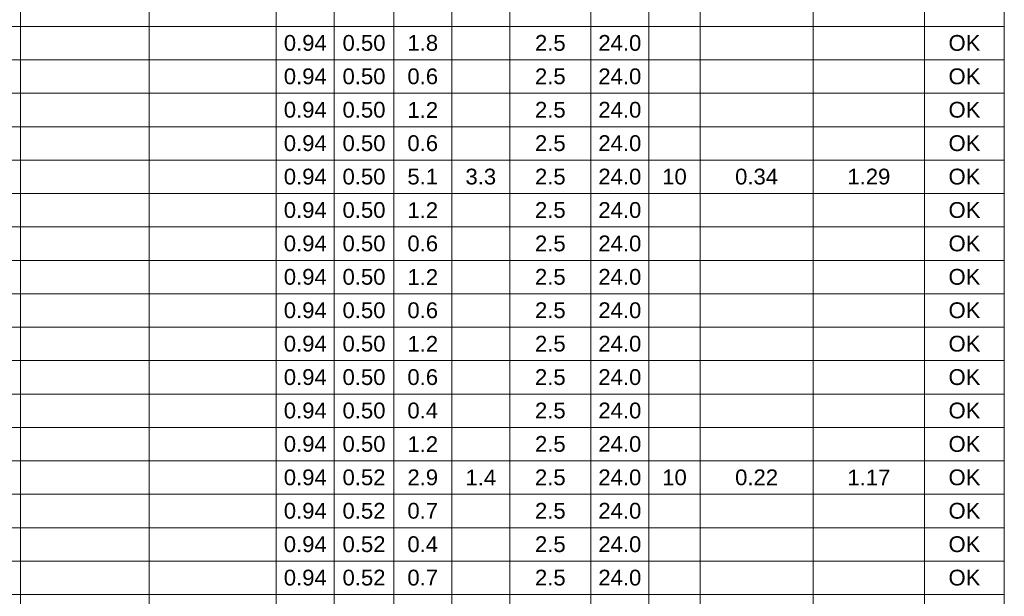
# Model space of a CAD drawing. Header units: feet. Extents: x -18 to 1038, y -110 to 48.
# Tile 23 of 199: x 41.69 to 48.54, y -24.87 to -20.86. Entities that reach past the tile are written whole.
import ezdxf

# ---------------------------------------------------------------- set-up
doc = ezdxf.new("R2010")
doc.units = ezdxf.units.FT
doc.header["$MEASUREMENT"] = 0
doc.layers.add('DI-Tabelas', color=7, linetype='Continuous', lineweight=5)
doc.styles.add('Arial', font='arial.ttf')

msp = doc.modelspace()

# ---------------------------------------------------------------- linework, layer by layer
at = {"layer": 'DI-Tabelas'}
for p, q in [((41.6914, -20.671), (41.6914, -20.9036)), ((42.5861, -20.671), (42.5861, -20.9036)), ((43.4712, -20.671), (43.4712, -20.9036)), ((43.8751, -20.671), (43.8751, -20.9036)), ((44.2883, -20.671), (44.2883, -20.9036)), ((44.6922, -20.671), (44.6922, -20.9036)), ((45.096, -20.671), (45.096, -20.9036)), ((45.6592, -20.671), (45.6592, -20.9036)), ((46.0631, -20.671), (46.0631, -20.9036)), ((46.4198, -20.671), (46.4198, -20.9036)), ((47.2053, -20.671), (47.2053, -20.9036)), ((47.9814, -20.671), (47.9814, -20.9036)), ((48.5357, -20.671), (48.5357, -20.9036)), ((41.6914, -20.9036), (40.7875, -20.9036)), ((42.5861, -20.9036), (41.6914, -20.9036)), ((41.6914, -20.9036), (41.6914, -21.1362)), ((43.4712, -20.9036), (42.5861, -20.9036)), ((42.5861, -20.9036), (42.5861, -21.1362)), ((43.8751, -20.9036), (43.4712, -20.9036)), ((43.4712, -20.9036), (43.4712, -21.1362)), ((44.2883, -20.9036), (43.8751, -20.9036)), ((43.8751, -20.9036), (43.8751, -21.1362)), ((44.6922, -20.9036), (44.2883, -20.9036)), ((44.2883, -20.9036), (44.2883, -21.1362)), ((45.096, -20.9036), (44.6922, -20.9036)), ((44.6922, -20.9036), (44.6922, -21.1362)), ((45.6592, -20.9036), (45.096, -20.9036)), ((45.096, -20.9036), (45.096, -21.1362)), ((46.0631, -20.9036), (45.6592, -20.9036)), ((45.6592, -20.9036), (45.6592, -21.1362)), ((46.4198, -20.9036), (46.0631, -20.9036)), ((46.0631, -20.9036), (46.0631, -21.1362)), ((47.2053, -20.9036), (46.4198, -20.9036)), ((46.4198, -20.9036), (46.4198, -21.1362)), ((47.9814, -20.9036), (47.2053, -20.9036)), ((47.2053, -20.9036), (47.2053, -21.1362)), ((48.5357, -20.9036), (47.9814, -20.9036)), ((47.9814, -20.9036), (47.9814, -21.1362)), ((48.5357, -20.9036), (48.5357, -21.1362)), ((41.6914, -21.1362), (40.7875, -21.1362)), ((42.5861, -21.1362), (41.6914, -21.1362)), ((41.6914, -21.1362), (41.6914, -21.3688)), ((43.4712, -21.1362), (42.5861, -21.1362)), ((42.5861, -21.1362), (42.5861, -21.3688)), ((43.8751, -21.1362), (43.4712, -21.1362)), ((43.4712, -21.1362), (43.4712, -21.3688)), ((44.2883, -21.1362), (43.8751, -21.1362)), ((43.8751, -21.1362), (43.8751, -21.3688)), ((44.6922, -21.1362), (44.2883, -21.1362)), ((44.2883, -21.1362), (44.2883, -21.3688)), ((45.096, -21.1362), (44.6922, -21.1362)), ((44.6922, -21.1362), (44.6922, -21.3688)), ((45.6592, -21.1362), (45.096, -21.1362)), ((45.096, -21.1362), (45.096, -21.3688)), ((46.0631, -21.1362), (45.6592, -21.1362)), ((45.6592, -21.1362), (45.6592, -21.3688)), ((46.4198, -21.1362), (46.0631, -21.1362)), ((46.0631, -21.1362), (46.0631, -21.3688)), ((47.2053, -21.1362), (46.4198, -21.1362)), ((46.4198, -21.1362), (46.4198, -21.3688)), ((47.9814, -21.1362), (47.2053, -21.1362)), ((47.2053, -21.1362), (47.2053, -21.3688)), ((48.5357, -21.1362), (47.9814, -21.1362)), ((47.9814, -21.1362), (47.9814, -21.3688)), ((48.5357, -21.1362), (48.5357, -21.3688)), ((41.6914, -21.3688), (40.7875, -21.3688)), ((42.5861, -21.3688), (41.6914, -21.3688)), ((41.6914, -21.3688), (41.6914, -21.6014)), ((43.4712, -21.3688), (42.5861, -21.3688)), ((42.5861, -21.3688), (42.5861, -21.6014)), ((43.8751, -21.3688), (43.4712, -21.3688)), ((43.4712, -21.3688), (43.4712, -21.6014)), ((44.2883, -21.3688), (43.8751, -21.3688)), ((43.8751, -21.3688), (43.8751, -21.6014)), ((44.6922, -21.3688), (44.2883, -21.3688)), ((44.2883, -21.3688), (44.2883, -21.6014)), ((45.096, -21.3688), (44.6922, -21.3688)), ((44.6922, -21.3688), (44.6922, -21.6014)), ((45.6592, -21.3688), (45.096, -21.3688)), ((45.096, -21.3688), (45.096, -21.6014)), ((46.0631, -21.3688), (45.6592, -21.3688)), ((45.6592, -21.3688), (45.6592, -21.6014)), ((46.4198, -21.3688), (46.0631, -21.3688)), ((46.0631, -21.3688), (46.0631, -21.6014)), ((47.2053, -21.3688), (46.4198, -21.3688)), ((46.4198, -21.3688), (46.4198, -21.6014)), ((47.9814, -21.3688), (47.2053, -21.3688)), ((47.2053, -21.3688), (47.2053, -21.6014)), ((48.5357, -21.3688), (47.9814, -21.3688)), ((47.9814, -21.3688), (47.9814, -21.6014)), ((48.5357, -21.3688), (48.5357, -21.6014)), ((41.6914, -21.6014), (40.7875, -21.6014)), ((42.5861, -21.6014), (41.6914, -21.6014)), ((41.6914, -21.6014), (41.6914, -21.834)), ((43.4712, -21.6014), (42.5861, -21.6014)), ((42.5861, -21.6014), (42.5861, -21.834)), ((43.8751, -21.6014), (43.4712, -21.6014)), ((43.4712, -21.6014), (43.4712, -21.834)), ((44.2883, -21.6014), (43.8751, -21.6014)), ((43.8751, -21.6014), (43.8751, -21.834)), ((44.6922, -21.6014), (44.2883, -21.6014)), ((44.2883, -21.6014), (44.2883, -21.834)), ((45.096, -21.6014), (44.6922, -21.6014)), ((44.6922, -21.6014), (44.6922, -21.834)), ((45.6592, -21.6014), (45.096, -21.6014)), ((45.096, -21.6014), (45.096, -21.834)), ((46.0631, -21.6014), (45.6592, -21.6014)), ((45.6592, -21.6014), (45.6592, -21.834)), ((46.4198, -21.6014), (46.0631, -21.6014)), ((46.0631, -21.6014), (46.0631, -21.834)), ((47.2053, -21.6014), (46.4198, -21.6014)), ((46.4198, -21.6014), (46.4198, -21.834)), ((47.9814, -21.6014), (47.2053, -21.6014)), ((47.2053, -21.6014), (47.2053, -21.834)), ((48.5357, -21.6014), (47.9814, -21.6014)), ((47.9814, -21.6014), (47.9814, -21.834)), ((48.5357, -21.6014), (48.5357, -21.834)), ((41.6914, -21.834), (40.7875, -21.834)), ((42.5861, -21.834), (41.6914, -21.834)), ((41.6914, -21.834), (41.6914, -22.0666)), ((43.4712, -21.834), (42.5861, -21.834)), ((42.5861, -21.834), (42.5861, -22.0666)), ((43.8751, -21.834), (43.4712, -21.834)), ((43.4712, -21.834), (43.4712, -22.0666)), ((44.2883, -21.834), (43.8751, -21.834)), ((43.8751, -21.834), (43.8751, -22.0666)), ((44.6922, -21.834), (44.2883, -21.834)), ((44.2883, -21.834), (44.2883, -22.0666)), ((45.096, -21.834), (44.6922, -21.834)), ((44.6922, -21.834), (44.6922, -22.0666)), ((45.6592, -21.834), (45.096, -21.834)), ((45.096, -21.834), (45.096, -22.0666)), ((46.0631, -21.834), (45.6592, -21.834)), ((45.6592, -21.834), (45.6592, -22.0666)), ((46.4198, -21.834), (46.0631, -21.834)), ((46.0631, -21.834), (46.0631, -22.0666)), ((47.2053, -21.834), (46.4198, -21.834)), ((46.4198, -21.834), (46.4198, -22.0666)), ((47.9814, -21.834), (47.2053, -21.834)), ((47.2053, -21.834), (47.2053, -22.0666)), ((48.5357, -21.834), (47.9814, -21.834)), ((47.9814, -21.834), (47.9814, -22.0666)), ((48.5357, -21.834), (48.5357, -22.0666)), ((41.6914, -22.0666), (40.7875, -22.0666)), ((42.5861, -22.0666), (41.6914, -22.0666)), ((41.6914, -22.0666), (41.6914, -22.2992)), ((43.4712, -22.0666), (42.5861, -22.0666)), ((42.5861, -22.0666), (42.5861, -22.2992)), ((43.8751, -22.0666), (43.4712, -22.0666)), ((43.4712, -22.0666), (43.4712, -22.2992)), ((44.2883, -22.0666), (43.8751, -22.0666)), ((43.8751, -22.0666), (43.8751, -22.2992)), ((44.6922, -22.0666), (44.2883, -22.0666)), ((44.2883, -22.0666), (44.2883, -22.2992)), ((45.096, -22.0666), (44.6922, -22.0666)), ((44.6922, -22.0666), (44.6922, -22.2992)), ((45.6592, -22.0666), (45.096, -22.0666)), ((45.096, -22.0666), (45.096, -22.2992)), ((46.0631, -22.0666), (45.6592, -22.0666)), ((45.6592, -22.0666), (45.6592, -22.2992)), ((46.4198, -22.0666), (46.0631, -22.0666)), ((46.0631, -22.0666), (46.0631, -22.2992)), ((47.2053, -22.0666), (46.4198, -22.0666)), ((46.4198, -22.0666), (46.4198, -22.2992)), ((47.9814, -22.0666), (47.2053, -22.0666)), ((47.2053, -22.0666), (47.2053, -22.2992)), ((48.5357, -22.0666), (47.9814, -22.0666)), ((47.9814, -22.0666), (47.9814, -22.2992)), ((48.5357, -22.0666), (48.5357, -22.2992)), ((41.6914, -22.2992), (40.7875, -22.2992)), ((42.5861, -22.2992), (41.6914, -22.2992)), ((41.6914, -22.2992), (41.6914, -22.5318)), ((43.4712, -22.2992), (42.5861, -22.2992)), ((42.5861, -22.2992), (42.5861, -22.5318)), ((43.8751, -22.2992), (43.4712, -22.2992)), ((43.4712, -22.2992), (43.4712, -22.5318)), ((44.2883, -22.2992), (43.8751, -22.2992)), ((43.8751, -22.2992), (43.8751, -22.5318)), ((44.6922, -22.2992), (44.2883, -22.2992)), ((44.2883, -22.2992), (44.2883, -22.5318)), ((45.096, -22.2992), (44.6922, -22.2992)), ((44.6922, -22.2992), (44.6922, -22.5318)), ((45.6592, -22.2992), (45.096, -22.2992)), ((45.096, -22.2992), (45.096, -22.5318)), ((46.0631, -22.2992), (45.6592, -22.2992)), ((45.6592, -22.2992), (45.6592, -22.5318)), ((46.4198, -22.2992), (46.0631, -22.2992)), ((46.0631, -22.2992), (46.0631, -22.5318)), ((47.2053, -22.2992), (46.4198, -22.2992)), ((46.4198, -22.2992), (46.4198, -22.5318)), ((47.9814, -22.2992), (47.2053, -22.2992)), ((47.2053, -22.2992), (47.2053, -22.5318)), ((48.5357, -22.2992), (47.9814, -22.2992)), ((47.9814, -22.2992), (47.9814, -22.5318)), ((48.5357, -22.2992), (48.5357, -22.5318)), ((41.6914, -22.5318), (40.7875, -22.5318)), ((42.5861, -22.5318), (41.6914, -22.5318)), ((41.6914, -22.5318), (41.6914, -22.7644)), ((43.4712, -22.5318), (42.5861, -22.5318)), ((42.5861, -22.5318), (42.5861, -22.7644)), ((43.8751, -22.5318), (43.4712, -22.5318)), ((43.4712, -22.5318), (43.4712, -22.7644)), ((44.2883, -22.5318), (43.8751, -22.5318)), ((43.8751, -22.5318), (43.8751, -22.7644)), ((44.6922, -22.5318), (44.2883, -22.5318)), ((44.2883, -22.5318), (44.2883, -22.7644)), ((45.096, -22.5318), (44.6922, -22.5318)), ((44.6922, -22.5318), (44.6922, -22.7644)), ((45.6592, -22.5318), (45.096, -22.5318)), ((45.096, -22.5318), (45.096, -22.7644)), ((46.0631, -22.5318), (45.6592, -22.5318)), ((45.6592, -22.5318), (45.6592, -22.7644)), ((46.4198, -22.5318), (46.0631, -22.5318)), ((46.0631, -22.5318), (46.0631, -22.7644)), ((47.2053, -22.5318), (46.4198, -22.5318)), ((46.4198, -22.5318), (46.4198, -22.7644)), ((47.9814, -22.5318), (47.2053, -22.5318)), ((47.2053, -22.5318), (47.2053, -22.7644)), ((48.5357, -22.5318), (47.9814, -22.5318)), ((47.9814, -22.5318), (47.9814, -22.7644)), ((48.5357, -22.5318), (48.5357, -22.7644)), ((41.6914, -22.7644), (40.7875, -22.7644)), ((42.5861, -22.7644), (41.6914, -22.7644)), ((41.6914, -22.7644), (41.6914, -22.997)), ((43.4712, -22.7644), (42.5861, -22.7644)), ((42.5861, -22.7644), (42.5861, -22.997)), ((43.8751, -22.7644), (43.4712, -22.7644)), ((43.4712, -22.7644), (43.4712, -22.997)), ((44.2883, -22.7644), (43.8751, -22.7644)), ((43.8751, -22.7644), (43.8751, -22.997)), ((44.6922, -22.7644), (44.2883, -22.7644)), ((44.2883, -22.7644), (44.2883, -22.997)), ((45.096, -22.7644), (44.6922, -22.7644)), ((44.6922, -22.7644), (44.6922, -22.997)), ((45.6592, -22.7644), (45.096, -22.7644)), ((45.096, -22.7644), (45.096, -22.997)), ((46.0631, -22.7644), (45.6592, -22.7644)), ((45.6592, -22.7644), (45.6592, -22.997)), ((46.4198, -22.7644), (46.0631, -22.7644)), ((46.0631, -22.7644), (46.0631, -22.997)), ((47.2053, -22.7644), (46.4198, -22.7644)), ((46.4198, -22.7644), (46.4198, -22.997)), ((47.9814, -22.7644), (47.2053, -22.7644)), ((47.2053, -22.7644), (47.2053, -22.997)), ((48.5357, -22.7644), (47.9814, -22.7644)), ((47.9814, -22.7644), (47.9814, -22.997)), ((48.5357, -22.7644), (48.5357, -22.997)), ((41.6914, -22.997), (40.7875, -22.997)), ((42.5861, -22.997), (41.6914, -22.997)), ((41.6914, -22.997), (41.6914, -23.2296)), ((43.4712, -22.997), (42.5861, -22.997)), ((42.5861, -22.997), (42.5861, -23.2296)), ((43.8751, -22.997), (43.4712, -22.997)), ((43.4712, -22.997), (43.4712, -23.2296)), ((44.2883, -22.997), (43.8751, -22.997)), ((43.8751, -22.997), (43.8751, -23.2296)), ((44.6922, -22.997), (44.2883, -22.997)), ((44.2883, -22.997), (44.2883, -23.2296)), ((45.096, -22.997), (44.6922, -22.997)), ((44.6922, -22.997), (44.6922, -23.2296)), ((45.6592, -22.997), (45.096, -22.997)), ((45.096, -22.997), (45.096, -23.2296)), ((46.0631, -22.997), (45.6592, -22.997)), ((45.6592, -22.997), (45.6592, -23.2296)), ((46.4198, -22.997), (46.0631, -22.997)), ((46.0631, -22.997), (46.0631, -23.2296)), ((47.2053, -22.997), (46.4198, -22.997)), ((46.4198, -22.997), (46.4198, -23.2296)), ((47.9814, -22.997), (47.2053, -22.997)), ((47.2053, -22.997), (47.2053, -23.2296)), ((48.5357, -22.997), (47.9814, -22.997)), ((47.9814, -22.997), (47.9814, -23.2296)), ((48.5357, -22.997), (48.5357, -23.2296)), ((41.6914, -23.2296), (40.7875, -23.2296)), ((42.5861, -23.2296), (41.6914, -23.2296)), ((41.6914, -23.2296), (41.6914, -23.4622)), ((43.4712, -23.2296), (42.5861, -23.2296)), ((42.5861, -23.2296), (42.5861, -23.4622)), ((43.8751, -23.2296), (43.4712, -23.2296)), ((43.4712, -23.2296), (43.4712, -23.4622)), ((44.2883, -23.2296), (43.8751, -23.2296)), ((43.8751, -23.2296), (43.8751, -23.4622)), ((44.6922, -23.2296), (44.2883, -23.2296)), ((44.2883, -23.2296), (44.2883, -23.4622)), ((45.096, -23.2296), (44.6922, -23.2296)), ((44.6922, -23.2296), (44.6922, -23.4622)), ((45.6592, -23.2296), (45.096, -23.2296)), ((45.096, -23.2296), (45.096, -23.4622)), ((46.0631, -23.2296), (45.6592, -23.2296)), ((45.6592, -23.2296), (45.6592, -23.4622)), ((46.4198, -23.2296), (46.0631, -23.2296)), ((46.0631, -23.2296), (46.0631, -23.4622)), ((47.2053, -23.2296), (46.4198, -23.2296)), ((46.4198, -23.2296), (46.4198, -23.4622)), ((47.9814, -23.2296), (47.2053, -23.2296)), ((47.2053, -23.2296), (47.2053, -23.4622)), ((48.5357, -23.2296), (47.9814, -23.2296)), ((47.9814, -23.2296), (47.9814, -23.4622)), ((48.5357, -23.2296), (48.5357, -23.4622)), ((41.6914, -23.4622), (40.7875, -23.4622)), ((42.5861, -23.4622), (41.6914, -23.4622)), ((41.6914, -23.4622), (41.6914, -23.6948)), ((43.4712, -23.4622), (42.5861, -23.4622)), ((42.5861, -23.4622), (42.5861, -23.6948)), ((43.8751, -23.4622), (43.4712, -23.4622)), ((43.4712, -23.4622), (43.4712, -23.6948)), ((44.2883, -23.4622), (43.8751, -23.4622)), ((43.8751, -23.4622), (43.8751, -23.6948)), ((44.6922, -23.4622), (44.2883, -23.4622)), ((44.2883, -23.4622), (44.2883, -23.6948)), ((45.096, -23.4622), (44.6922, -23.4622)), ((44.6922, -23.4622), (44.6922, -23.6948)), ((45.6592, -23.4622), (45.096, -23.4622)), ((45.096, -23.4622), (45.096, -23.6948)), ((46.0631, -23.4622), (45.6592, -23.4622)), ((45.6592, -23.4622), (45.6592, -23.6948)), ((46.4198, -23.4622), (46.0631, -23.4622)), ((46.0631, -23.4622), (46.0631, -23.6948)), ((47.2053, -23.4622), (46.4198, -23.4622)), ((46.4198, -23.4622), (46.4198, -23.6948)), ((47.9814, -23.4622), (47.2053, -23.4622)), ((47.2053, -23.4622), (47.2053, -23.6948)), ((48.5357, -23.4622), (47.9814, -23.4622)), ((47.9814, -23.4622), (47.9814, -23.6948)), ((48.5357, -23.4622), (48.5357, -23.6948)), ((41.6914, -23.6948), (40.7875, -23.6948)), ((42.5861, -23.6948), (41.6914, -23.6948)), ((41.6914, -23.6948), (41.6914, -23.9274)), ((43.4712, -23.6948), (42.5861, -23.6948)), ((42.5861, -23.6948), (42.5861, -23.9274)), ((43.8751, -23.6948), (43.4712, -23.6948)), ((43.4712, -23.6948), (43.4712, -23.9274)), ((44.2883, -23.6948), (43.8751, -23.6948)), ((43.8751, -23.6948), (43.8751, -23.9274)), ((44.6922, -23.6948), (44.2883, -23.6948)), ((44.2883, -23.6948), (44.2883, -23.9274)), ((45.096, -23.6948), (44.6922, -23.6948)), ((44.6922, -23.6948), (44.6922, -23.9274)), ((45.6592, -23.6948), (45.096, -23.6948)), ((45.096, -23.6948), (45.096, -23.9274)), ((46.0631, -23.6948), (45.6592, -23.6948)), ((45.6592, -23.6948), (45.6592, -23.9274)), ((46.4198, -23.6948), (46.0631, -23.6948)), ((46.0631, -23.6948), (46.0631, -23.9274)), ((47.2053, -23.6948), (46.4198, -23.6948)), ((46.4198, -23.6948), (46.4198, -23.9274)), ((47.9814, -23.6948), (47.2053, -23.6948)), ((47.2053, -23.6948), (47.2053, -23.9274)), ((48.5357, -23.6948), (47.9814, -23.6948)), ((47.9814, -23.6948), (47.9814, -23.9274)), ((48.5357, -23.6948), (48.5357, -23.9274)), ((41.6914, -23.9274), (40.7875, -23.9274)), ((42.5861, -23.9274), (41.6914, -23.9274)), ((41.6914, -23.9274), (41.6914, -24.16)), ((43.4712, -23.9274), (42.5861, -23.9274)), ((42.5861, -23.9274), (42.5861, -24.16)), ((43.8751, -23.9274), (43.4712, -23.9274)), ((43.4712, -23.9274), (43.4712, -24.16)), ((44.2883, -23.9274), (43.8751, -23.9274)), ((43.8751, -23.9274), (43.8751, -24.16)), ((44.6922, -23.9274), (44.2883, -23.9274)), ((44.2883, -23.9274), (44.2883, -24.16)), ((45.096, -23.9274), (44.6922, -23.9274)), ((44.6922, -23.9274), (44.6922, -24.16)), ((45.6592, -23.9274), (45.096, -23.9274)), ((45.096, -23.9274), (45.096, -24.16)), ((46.0631, -23.9274), (45.6592, -23.9274)), ((45.6592, -23.9274), (45.6592, -24.16)), ((46.4198, -23.9274), (46.0631, -23.9274)), ((46.0631, -23.9274), (46.0631, -24.16)), ((47.2053, -23.9274), (46.4198, -23.9274)), ((46.4198, -23.9274), (46.4198, -24.16)), ((47.9814, -23.9274), (47.2053, -23.9274)), ((47.2053, -23.9274), (47.2053, -24.16)), ((48.5357, -23.9274), (47.9814, -23.9274)), ((47.9814, -23.9274), (47.9814, -24.16)), ((48.5357, -23.9274), (48.5357, -24.16)), ((41.6914, -24.16), (40.7875, -24.16)), ((42.5861, -24.16), (41.6914, -24.16)), ((41.6914, -24.16), (41.6914, -24.3926)), ((43.4712, -24.16), (42.5861, -24.16)), ((42.5861, -24.16), (42.5861, -24.3926)), ((43.8751, -24.16), (43.4712, -24.16)), ((43.4712, -24.16), (43.4712, -24.3926)), ((44.2883, -24.16), (43.8751, -24.16)), ((43.8751, -24.16), (43.8751, -24.3926)), ((44.6922, -24.16), (44.2883, -24.16)), ((44.2883, -24.16), (44.2883, -24.3926)), ((45.096, -24.16), (44.6922, -24.16)), ((44.6922, -24.16), (44.6922, -24.3926)), ((45.6592, -24.16), (45.096, -24.16)), ((45.096, -24.16), (45.096, -24.3926)), ((46.0631, -24.16), (45.6592, -24.16)), ((45.6592, -24.16), (45.6592, -24.3926)), ((46.4198, -24.16), (46.0631, -24.16)), ((46.0631, -24.16), (46.0631, -24.3926)), ((47.2053, -24.16), (46.4198, -24.16)), ((46.4198, -24.16), (46.4198, -24.3926)), ((47.9814, -24.16), (47.2053, -24.16)), ((47.2053, -24.16), (47.2053, -24.3926)), ((48.5357, -24.16), (47.9814, -24.16)), ((47.9814, -24.16), (47.9814, -24.3926)), ((48.5357, -24.16), (48.5357, -24.3926)), ((41.6914, -24.3926), (40.7875, -24.3926)), ((42.5861, -24.3926), (41.6914, -24.3926)), ((41.6914, -24.3926), (41.6914, -24.6252)), ((43.4712, -24.3926), (42.5861, -24.3926)), ((42.5861, -24.3926), (42.5861, -24.6252)), ((43.8751, -24.3926), (43.4712, -24.3926)), ((43.4712, -24.3926), (43.4712, -24.6252)), ((44.2883, -24.3926), (43.8751, -24.3926)), ((43.8751, -24.3926), (43.8751, -24.6252)), ((44.6922, -24.3926), (44.2883, -24.3926)), ((44.2883, -24.3926), (44.2883, -24.6252)), ((45.096, -24.3926), (44.6922, -24.3926)), ((44.6922, -24.3926), (44.6922, -24.6252)), ((45.6592, -24.3926), (45.096, -24.3926)), ((45.096, -24.3926), (45.096, -24.6252)), ((46.0631, -24.3926), (45.6592, -24.3926)), ((45.6592, -24.3926), (45.6592, -24.6252)), ((46.4198, -24.3926), (46.0631, -24.3926)), ((46.0631, -24.3926), (46.0631, -24.6252)), ((47.2053, -24.3926), (46.4198, -24.3926)), ((46.4198, -24.3926), (46.4198, -24.6252)), ((47.9814, -24.3926), (47.2053, -24.3926)), ((47.2053, -24.3926), (47.2053, -24.6252)), ((48.5357, -24.3926), (47.9814, -24.3926)), ((47.9814, -24.3926), (47.9814, -24.6252)), ((48.5357, -24.3926), (48.5357, -24.6252)), ((41.6914, -24.6252), (40.7875, -24.6252)), ((42.5861, -24.6252), (41.6914, -24.6252)), ((41.6914, -24.6252), (41.6914, -24.8578)), ((43.4712, -24.6252), (42.5861, -24.6252)), ((42.5861, -24.6252), (42.5861, -24.8578)), ((43.8751, -24.6252), (43.4712, -24.6252)), ((43.4712, -24.6252), (43.4712, -24.8578)), ((44.2883, -24.6252), (43.8751, -24.6252)), ((43.8751, -24.6252), (43.8751, -24.8578)), ((44.6922, -24.6252), (44.2883, -24.6252)), ((44.2883, -24.6252), (44.2883, -24.8578)), ((45.096, -24.6252), (44.6922, -24.6252)), ((44.6922, -24.6252), (44.6922, -24.8578)), ((45.6592, -24.6252), (45.096, -24.6252)), ((45.096, -24.6252), (45.096, -24.8578)), ((46.0631, -24.6252), (45.6592, -24.6252)), ((45.6592, -24.6252), (45.6592, -24.8578)), ((46.4198, -24.6252), (46.0631, -24.6252)), ((46.0631, -24.6252), (46.0631, -24.8578)), ((47.2053, -24.6252), (46.4198, -24.6252)), ((46.4198, -24.6252), (46.4198, -24.8578)), ((47.9814, -24.6252), (47.2053, -24.6252)), ((47.2053, -24.6252), (47.2053, -24.8578)), ((48.5357, -24.6252), (47.9814, -24.6252)), ((47.9814, -24.6252), (47.9814, -24.8578)), ((48.5357, -24.6252), (48.5357, -24.8578)), ((41.6914, -24.8578), (40.7875, -24.8578)), ((42.5861, -24.8578), (41.6914, -24.8578)), ((41.6914, -24.8578), (41.6914, -25.0904)), ((43.4712, -24.8578), (42.5861, -24.8578)), ((42.5861, -24.8578), (42.5861, -25.0904)), ((43.8751, -24.8578), (43.4712, -24.8578)), ((43.4712, -24.8578), (43.4712, -25.0904)), ((44.2883, -24.8578), (43.8751, -24.8578)), ((43.8751, -24.8578), (43.8751, -25.0904)), ((44.6922, -24.8578), (44.2883, -24.8578)), ((44.2883, -24.8578), (44.2883, -25.0904)), ((45.096, -24.8578), (44.6922, -24.8578)), ((44.6922, -24.8578), (44.6922, -25.0904)), ((45.6592, -24.8578), (45.096, -24.8578)), ((45.096, -24.8578), (45.096, -25.0904)), ((46.0631, -24.8578), (45.6592, -24.8578)), ((45.6592, -24.8578), (45.6592, -25.0904)), ((46.4198, -24.8578), (46.0631, -24.8578)), ((46.0631, -24.8578), (46.0631, -25.0904)), ((47.2053, -24.8578), (46.4198, -24.8578)), ((46.4198, -24.8578), (46.4198, -25.0904)), ((47.9814, -24.8578), (47.2053, -24.8578)), ((47.2053, -24.8578), (47.2053, -25.0904)), ((48.5357, -24.8578), (47.9814, -24.8578)), ((47.9814, -24.8578), (47.9814, -25.0904)), ((48.5357, -24.8578), (48.5357, -25.0904))]:
    msp.add_line(p, q, dxfattribs=at)

# ---------------------------------------------------------------- texts
at = {"layer": 'DI-Tabelas', "char_height": 0.11, "attachment_point": 8, "line_spacing_factor": 0.6, "style": 'Arial'}
for s, insert, width in [('0.94', (43.6732, -21.0749), 0.597957), ('0.50', (44.0817, -21.0749), 0.597957), ('1.8', (44.4902, -21.0749), 0.427088), ('2.5', (45.3776, -21.0749), 0.427088), ('24.0', (45.8611, -21.0749), 0.597957), ('OK', (48.2585, -21.0749), 0.444192), ('0.94', (43.6732, -21.3075), 0.597957), ('0.50', (44.0817, -21.3075), 0.597957), ('0.6', (44.4902, -21.3075), 0.427088), ('2.5', (45.3776, -21.3075), 0.427088), ('24.0', (45.8611, -21.3075), 0.597957), ('OK', (48.2585, -21.3075), 0.444192), ('0.94', (43.6732, -21.5401), 0.597957), ('0.50', (44.0817, -21.5401), 0.597957), ('1.2', (44.4902, -21.5401), 0.427088), ('2.5', (45.3776, -21.5401), 0.427088), ('24.0', (45.8611, -21.5401), 0.597957), ('OK', (48.2585, -21.5401), 0.444192), ('0.94', (43.6732, -21.7727), 0.597957), ('0.50', (44.0817, -21.7727), 0.597957), ('0.6', (44.4902, -21.7727), 0.427088), ('2.5', (45.3776, -21.7727), 0.427088), ('24.0', (45.8611, -21.7727), 0.597957), ('OK', (48.2585, -21.7727), 0.444192), ('0.94', (43.6732, -22.0053), 0.597957), ('0.50', (44.0817, -22.0053), 0.597957), ('5.1', (44.4902, -22.0053), 0.427088), ('3.3', (44.8941, -22.0053), 0.427088), ('2.5', (45.3776, -22.0053), 0.427088), ('24.0', (45.8611, -22.0053), 0.597957), ('10', (46.2414, -22.0053), 0.341738), ('0.34', (46.8126, -22.0053), 0.597957), ('1.29', (47.5934, -22.0053), 0.597957), ('OK', (48.2585, -22.0053), 0.444192), ('0.94', (43.6732, -22.2379), 0.597957), ('0.50', (44.0817, -22.2379), 0.597957), ('1.2', (44.4902, -22.2379), 0.427088), ('2.5', (45.3776, -22.2379), 0.427088), ('24.0', (45.8611, -22.2379), 0.597957), ('OK', (48.2585, -22.2379), 0.444192), ('0.94', (43.6732, -22.4705), 0.597957), ('0.50', (44.0817, -22.4705), 0.597957), ('0.6', (44.4902, -22.4705), 0.427088), ('2.5', (45.3776, -22.4705), 0.427088), ('24.0', (45.8611, -22.4705), 0.597957), ('OK', (48.2585, -22.4705), 0.444192), ('0.94', (43.6732, -22.7031), 0.597957), ('0.50', (44.0817, -22.7031), 0.597957), ('1.2', (44.4902, -22.7031), 0.427088), ('2.5', (45.3776, -22.7031), 0.427088), ('24.0', (45.8611, -22.7031), 0.597957), ('OK', (48.2585, -22.7031), 0.444192), ('0.94', (43.6732, -22.9357), 0.597957), ('0.50', (44.0817, -22.9357), 0.597957), ('0.6', (44.4902, -22.9357), 0.427088), ('2.5', (45.3776, -22.9357), 0.427088), ('24.0', (45.8611, -22.9357), 0.597957), ('OK', (48.2585, -22.9357), 0.444192), ('0.94', (43.6732, -23.1683), 0.597957), ('0.50', (44.0817, -23.1683), 0.597957), ('1.2', (44.4902, -23.1683), 0.427088), ('2.5', (45.3776, -23.1683), 0.427088), ('24.0', (45.8611, -23.1683), 0.597957), ('OK', (48.2585, -23.1683), 0.444192), ('0.94', (43.6732, -23.4009), 0.597957), ('0.50', (44.0817, -23.4009), 0.597957), ('0.6', (44.4902, -23.4009), 0.427088), ('2.5', (45.3776, -23.4009), 0.427088), ('24.0', (45.8611, -23.4009), 0.597957), ('OK', (48.2585, -23.4009), 0.444192), ('0.94', (43.6732, -23.6335), 0.597957), ('0.50', (44.0817, -23.6335), 0.597957), ('0.4', (44.4902, -23.6335), 0.427088), ('2.5', (45.3776, -23.6335), 0.427088), ('24.0', (45.8611, -23.6335), 0.597957), ('OK', (48.2585, -23.6335), 0.444192), ('0.94', (43.6732, -23.8661), 0.597957), ('0.50', (44.0817, -23.8661), 0.597957), ('1.2', (44.4902, -23.8661), 0.427088), ('2.5', (45.3776, -23.8661), 0.427088), ('24.0', (45.8611, -23.8661), 0.597957), ('OK', (48.2585, -23.8661), 0.444192), ('0.94', (43.6732, -24.0987), 0.597957), ('0.52', (44.0817, -24.0987), 0.597957), ('2.9', (44.4902, -24.0987), 0.427088), ('1.4', (44.8941, -24.0987), 0.427088), ('2.5', (45.3776, -24.0987), 0.427088), ('24.0', (45.8611, -24.0987), 0.597957), ('10', (46.2414, -24.0987), 0.341738), ('0.22', (46.8126, -24.0987), 0.597957), ('1.17', (47.5934, -24.0987), 0.597957), ('OK', (48.2585, -24.0987), 0.444192), ('0.94', (43.6732, -24.3313), 0.597957), ('0.52', (44.0817, -24.3313), 0.597957), ('0.7', (44.4902, -24.3313), 0.427088), ('2.5', (45.3776, -24.3313), 0.427088), ('24.0', (45.8611, -24.3313), 0.597957), ('OK', (48.2585, -24.3313), 0.444192), ('0.94', (43.6732, -24.5639), 0.597957), ('0.52', (44.0817, -24.5639), 0.597957), ('0.4', (44.4902, -24.5639), 0.427088), ('2.5', (45.3776, -24.5639), 0.427088), ('24.0', (45.8611, -24.5639), 0.597957), ('OK', (48.2585, -24.5639), 0.444192), ('0.94', (43.6732, -24.7965), 0.597957), ('0.52', (44.0817, -24.7965), 0.597957), ('0.7', (44.4902, -24.7965), 0.427088), ('2.5', (45.3776, -24.7965), 0.427088), ('24.0', (45.8611, -24.7965), 0.597957), ('OK', (48.2585, -24.7965), 0.444192)]:
    msp.add_mtext(s, dxfattribs=dict(at, insert=insert, width=width))

doc.saveas('drawing.dxf')
